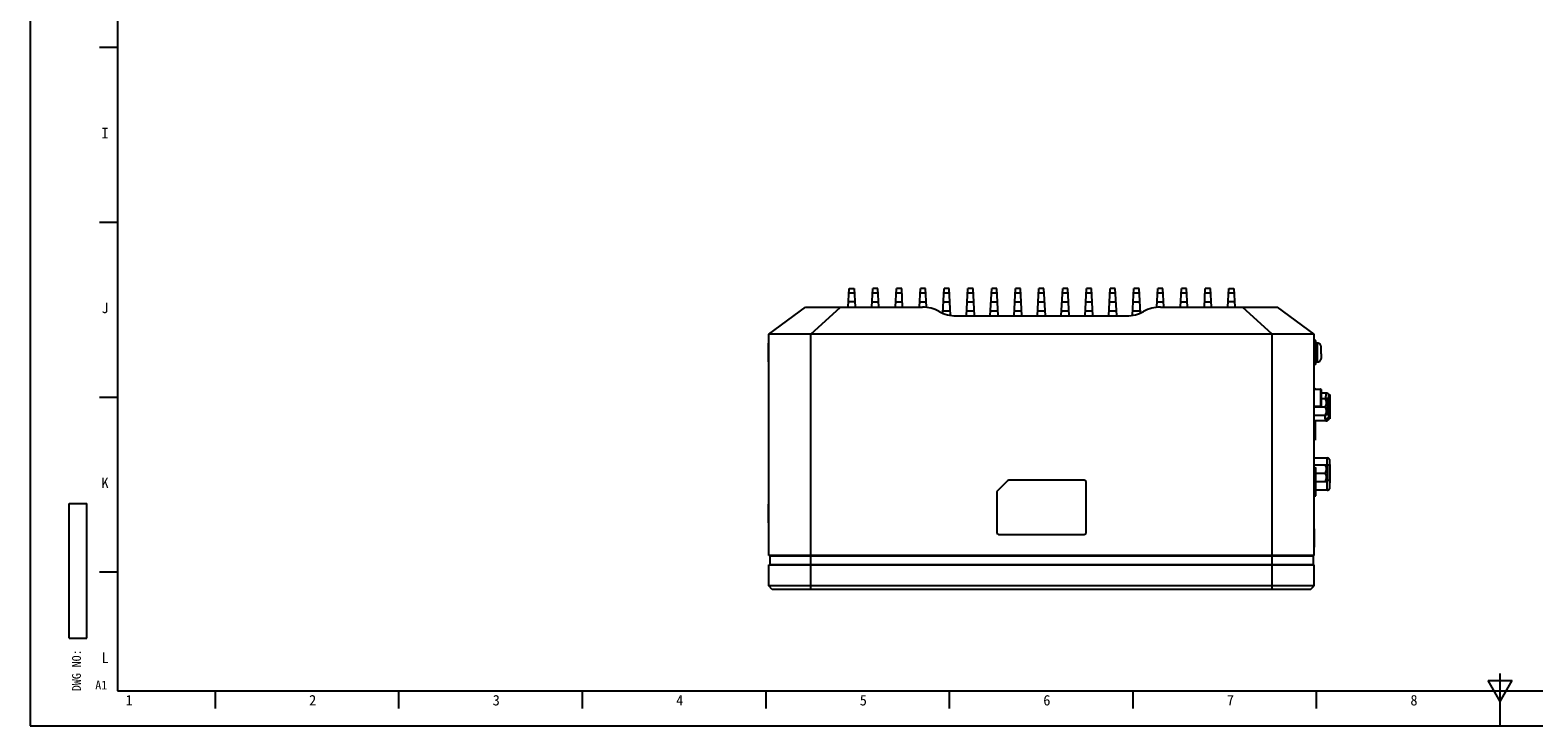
# Model space of a CAD drawing. Header units: millimetres. Extents: x 0 to 2731, y -3524 to -2222.
# Tile 1 of 221: x 0 to 430, y -3524 to -3325. Entities that reach past the tile are written whole.
import ezdxf

# ---------------------------------------------------------------- set-up
doc = ezdxf.new("R2010")
doc.units = ezdxf.units.MM
doc.header["$LTSCALE"] = 46.255
doc.layers.get('0').update_dxf_attribs({"linetype": 'CONTINUOUS'})
doc.layers.add('00_COMPONENTS', color=7, linetype='CONTINUOUS')
doc.styles.get("Standard").update_dxf_attribs({"font": 'simfang.ttf'})
doc.styles.add('TEXTSTYLE_2', font='simfang.ttf')
doc.styles.add('TEXTSTYLE_3', font='simfang.ttf')

# ---------------------------------------------------------------- blocks, each defined once
blk = doc.blocks.new('*T187')
at = {"color": 0, "lineweight": -2, "transparency": 16777216}
for p, q in [((0, 0), (0, 38.5)), ((0, 38.5), (5, 38.5)), ((5, 0), (5, 38.5)), ((0, 0), (5, 0))]:
    blk.add_line(p, q, dxfattribs=at)

msp = doc.modelspace()

# ---------------------------------------------------------------- linework, layer by layer
at = {"color": 7}
for p, q in [((0, -2929.984), (0, -3523.984)), ((25, -2939.984), (25, -3513.984)), ((19.834, -3329.984), (24.834, -3329.984)), ((19.834, -3379.984), (24.834, -3379.984)), ((19.834, -3429.984), (24.834, -3429.984)), ((19.834, -3479.984), (24.834, -3479.984)), ((420.5, -3523.984), (420.5, -3508.984)), ((25, -3513.984), (831, -3513.984)), ((53, -3518.984), (53, -3513.984)), ((105.5, -3518.984), (105.5, -3513.984)), ((158, -3518.984), (158, -3513.984)), ((210.5, -3518.984), (210.5, -3513.984)), ((263, -3518.984), (263, -3513.984)), ((315.5, -3518.984), (315.5, -3513.984)), ((368, -3518.984), (368, -3513.984)), ((417.033, -3510.984), (423.961, -3510.984)), ((420.497, -3516.984), (417.033, -3510.984)), ((420.497, -3516.984), (423.961, -3510.984)), ((0, -3523.984), (841, -3523.984))]:
    msp.add_line(p, q, dxfattribs=at)
at = {"layer": '00_COMPONENTS', "color": 7}
for p, q in [((233.978, -3404.248), (234.256, -3398.948)), ((234.256, -3398.948), (235.711, -3398.948)), ((235.711, -3398.948), (235.989, -3404.248)), ((240.778, -3404.248), (241.056, -3398.948)), ((242.511, -3398.948), (241.056, -3398.948)), ((242.789, -3404.248), (242.511, -3398.948)), ((247.578, -3404.248), (247.856, -3398.948)), ((249.311, -3398.948), (247.856, -3398.948)), ((249.589, -3404.248), (249.311, -3398.948)), ((254.378, -3404.248), (254.656, -3398.948)), ((256.111, -3398.948), (254.656, -3398.948)), ((256.392, -3404.318), (256.111, -3398.948)), ((261.086, -3405.994), (261.456, -3398.948)), ((262.911, -3398.948), (261.456, -3398.948)), ((263.313, -3406.622), (262.911, -3398.948)), ((267.847, -3406.748), (268.256, -3398.948)), ((269.711, -3398.948), (268.256, -3398.948)), ((270.12, -3406.748), (269.711, -3398.948)), ((274.647, -3406.748), (275.056, -3398.948)), ((276.511, -3398.948), (275.056, -3398.948)), ((276.92, -3406.748), (276.511, -3398.948)), ((281.447, -3406.748), (281.856, -3398.948)), ((283.311, -3398.948), (281.856, -3398.948)), ((283.72, -3406.748), (283.311, -3398.948)), ((288.147, -3406.748), (288.556, -3398.948)), ((290.011, -3398.948), (288.556, -3398.948)), ((290.42, -3406.748), (290.011, -3398.948)), ((294.947, -3406.748), (295.356, -3398.948)), ((296.811, -3398.948), (295.356, -3398.948)), ((297.22, -3406.748), (296.811, -3398.948)), ((301.747, -3406.748), (302.156, -3398.948)), ((303.611, -3398.948), (302.156, -3398.948)), ((304.02, -3406.748), (303.611, -3398.948)), ((308.547, -3406.748), (308.956, -3398.948)), ((310.411, -3398.948), (308.956, -3398.948)), ((310.82, -3406.748), (310.411, -3398.948)), ((315.354, -3406.605), (315.756, -3398.948)), ((317.211, -3398.948), (315.756, -3398.948)), ((317.578, -3405.953), (317.211, -3398.948)), ((322.275, -3404.307), (322.556, -3398.948)), ((324.011, -3398.948), (322.556, -3398.948)), ((324.289, -3404.248), (324.011, -3398.948)), ((329.078, -3404.248), (329.356, -3398.948)), ((330.811, -3398.948), (329.356, -3398.948)), ((331.089, -3404.248), (330.811, -3398.948)), ((335.878, -3404.248), (336.156, -3398.948)), ((337.611, -3398.948), (336.156, -3398.948)), ((337.889, -3404.248), (337.611, -3398.948)), ((342.578, -3404.248), (342.856, -3398.948)), ((342.856, -3398.948), (344.311, -3398.948)), ((344.311, -3398.948), (344.589, -3404.248)), ((211.283, -3411.948), (221.783, -3404.248)), ((221.783, -3404.248), (255.215, -3404.248)), ((264.898, -3406.748), (313.669, -3406.748)), ((323.351, -3404.248), (356.783, -3404.248)), ((367.283, -3411.948), (356.783, -3404.248)), ((211.193, -3419.898), (211.193, -3414.598)), ((211.193, -3414.598), (211.283, -3414.598)), ((211.283, -3475.248), (211.283, -3411.948)), ((367.283, -3411.948), (211.283, -3411.948)), ((367.283, -3475.248), (367.283, -3411.948)), ((367.783, -3413.823), (367.283, -3413.823)), ((367.374, -3414.598), (367.283, -3414.598)), ((367.374, -3419.898), (367.374, -3414.598)), ((367.783, -3420.67), (367.783, -3413.827)), ((368.283, -3414.523), (367.783, -3414.523)), ((368.283, -3414.553), (368.283, -3414.523)), ((369.281, -3416.848), (369.283, -3416.848)), ((369.283, -3417.648), (369.281, -3417.648)), ((369.283, -3416.848), (369.283, -3415.57)), ((369.283, -3417.648), (369.283, -3418.926)), ((211.193, -3419.898), (211.283, -3419.898)), ((367.374, -3419.898), (367.283, -3419.898)), ((367.783, -3420.673), (367.283, -3420.673)), ((368.283, -3419.973), (367.783, -3419.973)), ((368.283, -3419.973), (368.283, -3419.944)), ((367.283, -3427.698), (369.133, -3427.698)), ((369.283, -3427.848), (369.283, -3432.448)), ((370.732, -3428.878), (369.283, -3428.878)), ((369.283, -3430.358), (370.851, -3430.358)), ((371.083, -3430.591), (370.851, -3430.358)), ((371.083, -3430.591), (371.083, -3434.876)), ((371.483, -3429.218), (371.783, -3429.218)), ((371.483, -3436.218), (371.483, -3429.218)), ((371.783, -3429.218), (371.783, -3436.218)), ((367.283, -3432.598), (369.133, -3432.598)), ((367.283, -3432.733), (370.483, -3432.733)), ((367.283, -3435.108), (370.851, -3435.108)), ((370.585, -3436.778), (367.283, -3436.778)), ((371.083, -3434.876), (370.851, -3435.108)), ((371.783, -3436.218), (371.483, -3436.218)), ((367.283, -3447.363), (370.983, -3447.363)), ((367.283, -3449.388), (370.851, -3449.388)), ((371.083, -3449.621), (370.851, -3449.388)), ((371.083, -3449.621), (371.083, -3453.906)), ((371.728, -3449.466), (371.728, -3449.518)), ((371.728, -3449.518), (371.728, -3453.778)), ((279.597, -3453.895), (276.68, -3456.812)), ((301.533, -3453.748), (279.95, -3453.748)), ((367.283, -3450.248), (367.583, -3450.248)), ((367.783, -3458.248), (367.783, -3450.448)), ((367.783, -3451.763), (370.483, -3451.763)), ((371.083, -3453.906), (370.851, -3454.138)), ((276.533, -3457.166), (276.533, -3468.748)), ((302.033, -3468.748), (302.033, -3454.248)), ((367.283, -3455.748), (367.583, -3455.748)), ((367.283, -3457.248), (367.583, -3457.248)), ((367.283, -3458.248), (367.783, -3458.248)), ((367.783, -3454.138), (370.851, -3454.138)), ((370.983, -3456.623), (367.783, -3456.623)), ((371.725, -3454.173), (371.703, -3456.173)), ((371.703, -3456.168), (371.703, -3456.173)), ((371.711, -3455.421), (371.705, -3455.975)), ((211.193, -3460.598), (211.283, -3460.598)), ((211.193, -3465.898), (211.193, -3460.599)), ((211.193, -3465.898), (211.283, -3465.898)), ((277.033, -3469.248), (301.533, -3469.248)), ((367.374, -3467.598), (367.283, -3467.598)), ((367.374, -3472.898), (367.374, -3467.598)), ((367.283, -3475.248), (211.283, -3475.248)), ((211.583, -3475.348), (211.583, -3477.848)), ((211.583, -3475.348), (366.983, -3475.348)), ((212.483, -3475.348), (212.483, -3475.248)), ((366.081, -3475.348), (366.081, -3475.248)), ((366.983, -3475.348), (366.983, -3477.848)), ((367.374, -3472.898), (367.283, -3472.898)), ((211.283, -3483.948), (211.283, -3477.948)), ((211.283, -3477.948), (367.283, -3477.948)), ((211.583, -3477.848), (366.983, -3477.848)), ((212.483, -3477.948), (212.483, -3477.848)), ((366.083, -3477.948), (366.083, -3477.848)), ((367.283, -3483.948), (367.283, -3477.948)), ((212.283, -3484.948), (211.283, -3483.948)), ((367.283, -3483.948), (211.283, -3483.948)), ((366.283, -3484.948), (367.283, -3483.948)), ((366.283, -3484.948), (212.283, -3484.948))]:
    msp.add_line(p, q, dxfattribs=at)
at = {"layer": '00_COMPONENTS', "color": 4}
for p, q in [((234.192, -3400.155), (235.774, -3400.155)), ((240.992, -3400.155), (242.574, -3400.155)), ((247.792, -3400.155), (249.374, -3400.155)), ((254.592, -3400.155), (256.174, -3400.155)), ((261.392, -3400.155), (262.974, -3400.155)), ((268.192, -3400.155), (269.774, -3400.155)), ((274.992, -3400.155), (276.574, -3400.155)), ((281.792, -3400.155), (283.374, -3400.155)), ((288.492, -3400.155), (290.074, -3400.155)), ((295.292, -3400.155), (296.874, -3400.155)), ((302.092, -3400.155), (303.674, -3400.155)), ((308.892, -3400.155), (310.474, -3400.155)), ((315.692, -3400.155), (317.274, -3400.155)), ((322.492, -3400.155), (324.074, -3400.155)), ((329.292, -3400.155), (330.874, -3400.155)), ((336.092, -3400.155), (337.674, -3400.155)), ((342.792, -3400.155), (344.374, -3400.155)), ((223.283, -3411.948), (231.783, -3404.248)), ((235.909, -3402.722), (234.058, -3402.722)), ((240.858, -3402.722), (242.709, -3402.722)), ((247.658, -3402.722), (249.509, -3402.722)), ((254.458, -3402.722), (256.309, -3402.722)), ((263.248, -3405.384), (261.118, -3405.384)), ((261.258, -3402.722), (263.109, -3402.722)), ((270.048, -3405.384), (267.918, -3405.384)), ((268.058, -3402.722), (269.909, -3402.722)), ((276.848, -3405.384), (274.718, -3405.384)), ((274.858, -3402.722), (276.709, -3402.722)), ((283.648, -3405.384), (281.518, -3405.384)), ((281.658, -3402.722), (283.509, -3402.722)), ((290.348, -3405.384), (288.218, -3405.384)), ((288.358, -3402.722), (290.209, -3402.722)), ((297.148, -3405.384), (295.018, -3405.384)), ((295.158, -3402.722), (297.009, -3402.722)), ((303.948, -3405.384), (301.818, -3405.384)), ((301.958, -3402.722), (303.809, -3402.722)), ((310.748, -3405.384), (308.618, -3405.384)), ((308.758, -3402.722), (310.609, -3402.722)), ((317.548, -3405.384), (315.418, -3405.384)), ((315.558, -3402.722), (317.409, -3402.722)), ((322.358, -3402.722), (324.209, -3402.722)), ((329.158, -3402.722), (331.009, -3402.722)), ((335.958, -3402.722), (337.809, -3402.722)), ((344.509, -3402.722), (342.658, -3402.722)), ((355.283, -3411.948), (346.783, -3404.248)), ((223.283, -3484.948), (223.283, -3411.948)), ((355.283, -3484.948), (355.283, -3411.948)), ((368.283, -3419.944), (368.283, -3414.553)), ((367.583, -3427.6), (367.583, -3427.682)), ((369.133, -3427.698), (369.133, -3432.598)), ((371.783, -3430.539), (371.483, -3430.539)), ((367.583, -3436.778), (367.583, -3442.256)), ((370.483, -3436.201), (370.483, -3435.108)), ((371.483, -3434.438), (371.783, -3434.438)), ((370.983, -3449.429), (370.892, -3449.429)), ((370.983, -3449.521), (370.983, -3447.363)), ((367.283, -3450.448), (367.783, -3450.448)), ((367.583, -3457.248), (367.583, -3450.248)), ((370.983, -3456.623), (370.983, -3454.006)), ((367.283, -3455.548), (367.783, -3455.548)), ((367.283, -3457.048), (367.783, -3457.048))]:
    msp.add_line(p, q, dxfattribs=at)
at = {"layer": '00_COMPONENTS', "color": 7}
msp.add_lwpolyline([(371.728, -3453.826), (371.713, -3455.3), (371.711, -3455.421)], dxfattribs=at)
for centre, radius, start, end in [((255.215, -3414.248), 10, 61.04498, 90), ((264.898, -3396.748), 10, 241.04498, 270), ((313.669, -3396.748), 10, 270, 298.95502), ((323.351, -3414.248), 10, 90, 118.95502), ((341.182, -3417.248), 28.102, 359.18444, 0.81556), ((368.283, -3418.957), 0.987, 270.00506, 274.40461), ((367.183, -3428.918), 1.3, 69.80704, 85.58647), ((369.133, -3427.848), 0.15, 0, 90), ((369.133, -3432.448), 0.15, 270, 0), ((370.732, -3429.878), 1, 41.29987, 90.00003), ((370.585, -3435.778), 1, 270, 333.89612), ((370.983, -3448.163), 0.8, 25.94298, 90), ((279.95, -3454.248), 0.5, 90, 135), ((301.533, -3454.248), 0.5, 0, 90), ((367.583, -3450.448), 0.2, 0, 90), ((366.798, -3453.779), 4.93, 359.44914, 0.01279), ((277.033, -3457.166), 0.5, 135, 180), ((367.583, -3455.548), 0.2, 270, 0), ((367.583, -3457.048), 0.2, 270, 0), ((370.983, -3455.823), 0.8, 270, 334.05488), ((277.033, -3468.748), 0.5, 180, 270), ((301.533, -3468.748), 0.5, 270, 0)]:
    msp.add_arc(centre, radius, start, end, dxfattribs=at)
at = {"layer": '00_COMPONENTS', "color": 4}
for centre, radius, start, end in [((378.744, -3430.561), 8.185, 178.27384, 178.58315), ((370.367, -3433.839), 3.53, 83.61104, 86.82037), ((370.41, -3433.463), 3.151, 80.15692, 83.63548), ((370.461, -3433.715), 3.338, 81.59443, 82.44742), ((370.495, -3433.488), 3.108, 80.27259, 81.60228), ((370.708, -3436.33), 2.038, 78.14916, 79.36042)]:
    msp.add_arc(centre, radius, start, end, dxfattribs=at)
at = {"layer": '00_COMPONENTS', "color": 7}
for points, knots in [([(369.283, -3415.57), (369.283, -3415.439), (369.233, -3415.174), (369.013, -3414.835), (368.68, -3414.607), (368.415, -3414.553), (368.283, -3414.553)], [0, 0, 0, 0, 0.2500767, 0.5000806, 0.7500441, 1, 1, 1, 1]), ([(368.359, -3419.941), (368.484, -3419.931), (368.732, -3419.864), (369.038, -3419.632), (369.238, -3419.304), (369.283, -3419.052), (369.283, -3418.926)], [0, 0, 0, 0, 0.249999, 0.4999632, 0.749948, 1, 1, 1, 1]), ([(370.483, -3432.733), (370.589, -3432.551), (370.773, -3432.172), (370.889, -3431.546), (370.773, -3430.92), (370.589, -3430.541), (370.483, -3430.358)], [0, 0, 0, 0, 0.252533, 0.5000001, 0.7474665, 1, 1, 1, 1]), ([(370.483, -3435.108), (370.589, -3434.926), (370.773, -3434.547), (370.889, -3433.921), (370.773, -3433.295), (370.589, -3432.916), (370.483, -3432.733)], [0, 0, 0, 0, 0.252533, 0.5000001, 0.7474665, 1, 1, 1, 1]), ([(370.483, -3451.763), (370.589, -3451.581), (370.773, -3451.202), (370.889, -3450.576), (370.773, -3449.95), (370.589, -3449.571), (370.483, -3449.388)], [0, 0, 0, 0, 0.252533, 0.5000001, 0.7474665, 1, 1, 1, 1]), ([(371.703, -3447.813), (371.704, -3447.816), (371.703, -3447.828), (371.705, -3447.851), (371.706, -3447.889), (371.707, -3447.942), (371.708, -3448.009), (371.711, -3448.125), (371.714, -3448.301), (371.717, -3448.545), (371.721, -3448.826), (371.725, -3449.138), (371.727, -3449.354), (371.728, -3449.466)], [0, 0, 0, 0, 0.0052826, 0.0196329, 0.0429538, 0.075082, 0.1157509, 0.1646762, 0.2857353, 0.4346256, 0.6068105, 0.7972552, 1, 1, 1, 1]), ([(370.483, -3454.138), (370.589, -3453.956), (370.773, -3453.577), (370.889, -3452.951), (370.773, -3452.325), (370.589, -3451.946), (370.483, -3451.763)], [0, 0, 0, 0, 0.252533, 0.5000001, 0.7474665, 1, 1, 1, 1])]:
    msp.add_open_spline(points, degree=3, knots=knots, dxfattribs=at)
at = {"layer": '00_COMPONENTS', "color": 4}
for points, knots in [([(370.679, -3428.924), (370.67, -3428.948), (370.655, -3429.008), (370.628, -3429.171), (370.602, -3429.447), (370.578, -3429.85), (370.567, -3430.151), (370.562, -3430.314)], [0, 0, 0, 0, 0.0548678, 0.1329638, 0.3537966, 0.6489079, 1, 1, 1, 1]), ([(370.715, -3428.878), (370.708, -3428.878), (370.691, -3428.894), (370.684, -3428.912), (370.679, -3428.924)], [0, 0, 0, 0, 0.3593956, 1, 1, 1, 1]), ([(371.483, -3429.252), (371.392, -3429.137), (371.157, -3428.946), (370.861, -3428.878), (370.715, -3428.878)], [0, 0, 0, 0, 0.5012401, 1, 1, 1, 1]), ([(371.135, -3430.397), (371.121, -3430.393), (371.059, -3430.378), (370.996, -3430.366), (370.949, -3430.358)], [0, 0, 0, 0, 0.240684, 1, 1, 1, 1]), ([(371.483, -3430.571), (371.428, -3430.535), (371.273, -3430.476), (371.115, -3430.441), (371.02, -3430.425)], [0, 0, 0, 0, 0.407699, 1, 1, 1, 1]), ([(371.483, -3430.539), (371.441, -3430.507), (371.326, -3430.452), (371.206, -3430.415), (371.135, -3430.397)], [0, 0, 0, 0, 0.4193192, 1, 1, 1, 1]), ([(371.483, -3435.49), (371.483, -3435.58), (371.425, -3435.782), (371.19, -3436.02), (370.857, -3436.168), (370.607, -3436.201), (370.483, -3436.201)], [0, 0, 0, 0, 0.2015233, 0.4455581, 0.7237859, 1, 1, 1, 1]), ([(370.483, -3436.201), (370.483, -3436.283), (370.484, -3436.426), (370.487, -3436.605), (370.497, -3436.715), (370.507, -3436.765), (370.519, -3436.778), (370.524, -3436.778)], [0, 0, 0, 0, 0.4201226, 0.7306757, 0.9227244, 0.9736003, 1, 1, 1, 1]), ([(371.483, -3436.026), (371.456, -3436.132), (371.367, -3436.337), (371.143, -3436.582), (370.851, -3436.742), (370.633, -3436.778), (370.524, -3436.778)], [0, 0, 0, 0, 0.2511045, 0.5014203, 0.7509428, 1, 1, 1, 1]), ([(371.084, -3434.02), (371.142, -3434.031), (371.246, -3434.054), (371.373, -3434.103), (371.457, -3434.153), (371.483, -3434.201), (371.483, -3434.22)], [0, 0, 0, 0, 0.3833615, 0.6777327, 0.8750034, 1, 1, 1, 1]), ([(371.126, -3434.336), (371.177, -3434.347), (371.269, -3434.371), (371.392, -3434.417), (371.483, -3434.481), (371.483, -3434.528)], [0, 0, 0, 0, 0.3712906, 0.6627869, 1, 1, 1, 1]), ([(371.656, -3449.493), (371.561, -3449.468), (371.336, -3449.439), (371.111, -3449.429), (370.983, -3449.429)], [0, 0, 0, 0, 0.433421, 1, 1, 1, 1]), ([(371.728, -3449.518), (371.723, -3449.515), (371.7, -3449.506), (371.675, -3449.498), (371.656, -3449.493)], [0, 0, 0, 0, 0.2177108, 1, 1, 1, 1]), ([(371.083, -3453.69), (371.214, -3453.693), (371.396, -3453.704), (371.611, -3453.74), (371.695, -3453.763), (371.728, -3453.778)], [0, 0, 0, 0, 0.600912, 0.8335482, 1, 1, 1, 1])]:
    msp.add_open_spline(points, degree=3, knots=knots, dxfattribs=at)

# ---------------------------------------------------------------- block references
msp.add_blockref('*T187', (11.214, -3498.904))

# ---------------------------------------------------------------- texts
at = {"color": 3, "style": 'TEXTSTYLE_2'}
for s, p in [('I', (20.422, -3355.991)), ('J', (20.422, -3405.991)), ('K', (20.422, -3455.991)), ('L', (20.422, -3505.991)), ('1', (27.319, -3518.137)), ('2', (79.819, -3518.137)), ('3', (132.319, -3518.137)), ('4', (184.819, -3518.137)), ('5', (237.319, -3518.137)), ('6', (289.819, -3518.137)), ('7', (342.319, -3518.137)), ('8', (394.819, -3518.137))]:
    msp.add_text(s, height=3, dxfattribs=at).set_placement(p)
at = {"color": 3, "style": 'TEXTSTYLE_3'}
msp.add_text('DWG NO:', height=2.5, rotation=90, dxfattribs=at).set_placement((14.523, -3514.028))
at = {"color": 3}
msp.add_text('A1', height=2.5, dxfattribs=at).set_placement((18.649, -3513.553))

doc.saveas('drawing.dxf')
